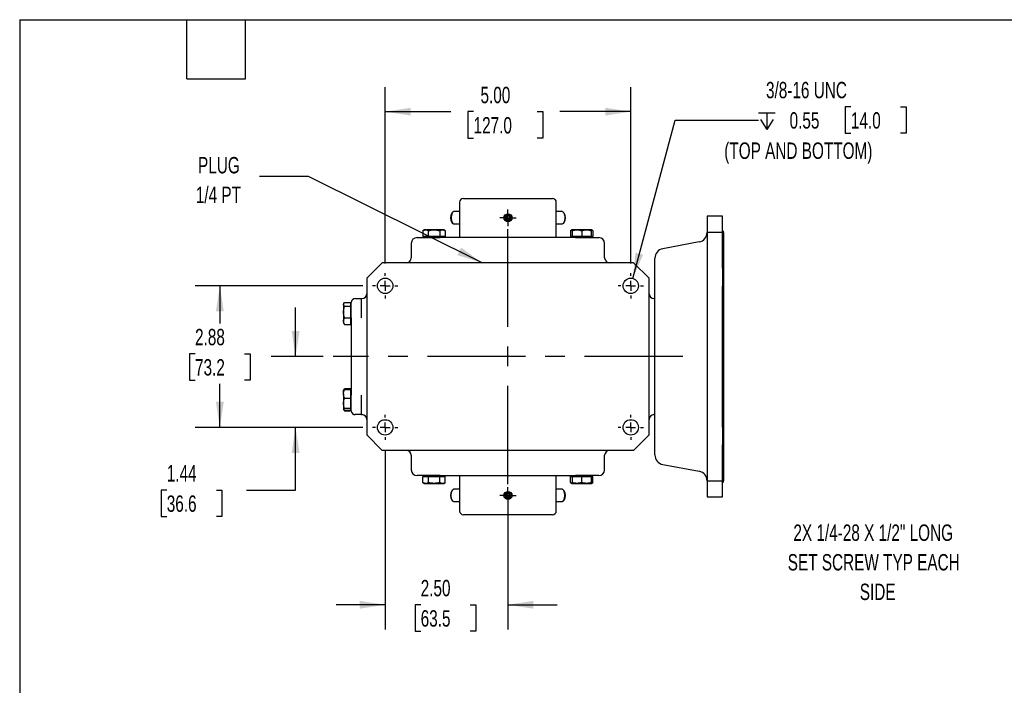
# Model space of a CAD drawing. Header units: inches. Extents: x 1 to 43, y 1 to 33.
# Tile 2 of 10: x 1 to 21, y 19.5 to 33. Entities that reach past the tile are written whole.
import ezdxf

# ---------------------------------------------------------------- set-up
doc = ezdxf.new("R2010")
doc.units = ezdxf.units.IN
doc.header["$LTSCALE"] = 4
doc.header["$MEASUREMENT"] = 0
doc.linetypes.add('CENTERX2', pattern=[0.8, 0.5, -0.1, 0.1, -0.1])
doc.layers.add('CENTER', color=40, linetype='CENTERX2')
doc.layers.add('DIMENSIONS', color=140, linetype='Continuous', lineweight=25)
doc.layers.add('TEXT', color=140, linetype='Continuous', lineweight=25)
doc.styles.add('SLDTEXTSTYLE0', font='TXT', dxfattribs={"width": 0.7})
doc.dimstyles.new('SLDDIMSTYLE0', dxfattribs={"dimtxt": 0.339844, "dimasz": 0.52, "dimexe": 0, "dimexo": 0.0625, "dimgap": 0.084961, "dimtad": 0, "dimtih": 1, "dimtoh": 1, "dimrnd": 1e-09, "dimzin": 12, "dimdsep": 46, "dimtxsty": 'SLDTEXTSTYLE0', "dimsah": 1, "dimcen": 0.09, "dimadec": 0, "dimazin": 3, "dimtfac": 1, "dimtofl": 0, "dimtmove": 0, "dimatfit": 3, "dimfxl": 0, "dimfrac": 2, "dimtolj": 1, "dimtzin": 12, "dimarcsym": 0})
doc.dimstyles.new('SLDDIMSTYLE10', dxfattribs={"dimtxt": 0.339844, "dimasz": 0.52, "dimexe": 0, "dimexo": 0.0625, "dimgap": 0.084961, "dimtad": 0, "dimtih": 1, "dimtoh": 1, "dimdec": 6, "dimrnd": 1e-09, "dimzin": 12, "dimdsep": 46, "dimtxsty": 'SLDTEXTSTYLE0', "dimsah": 1, "dimcen": 0, "dimadec": 0, "dimazin": 3, "dimtfac": 1, "dimtofl": 0, "dimtmove": 0, "dimatfit": 3, "dimfxl": 0, "dimfrac": 2, "dimtolj": 1, "dimtzin": 12, "dimarcsym": 0})
doc.dimstyles.new('SLDDIMSTYLE2', dxfattribs={"dimtxt": 0.339844, "dimasz": 0.52, "dimexe": 0, "dimexo": 0.0625, "dimgap": 0.084961, "dimtad": 0, "dimtih": 1, "dimtoh": 1, "dimrnd": 1e-09, "dimzin": 4, "dimdsep": 46, "dimtxsty": 'SLDTEXTSTYLE0', "dimsah": 1, "dimcen": 0.09, "dimadec": 0, "dimazin": 1, "dimtfac": 1, "dimtofl": 0, "dimtmove": 0, "dimatfit": 3, "dimfxl": 0, "dimfrac": 2, "dimtolj": 1, "dimtzin": 12, "dimarcsym": 0})
doc.dimstyles.new('SLDDIMSTYLE3', dxfattribs={"dimtxt": 0.339844, "dimasz": 0.52, "dimexe": 0, "dimexo": 0.0625, "dimgap": 0.084961, "dimtad": 0, "dimtih": 1, "dimtoh": 1, "dimrnd": 1e-09, "dimzin": 12, "dimdsep": 46, "dimtxsty": 'SLDTEXTSTYLE0', "dimsah": 1, "dimcen": 0.09, "dimadec": 0, "dimazin": 3, "dimtfac": 1, "dimtmove": 0, "dimatfit": 0, "dimfxl": 0, "dimfrac": 2, "dimtolj": 1, "dimtzin": 12, "dimarcsym": 0})
doc.dimstyles.new('SLDDIMSTYLE5', dxfattribs={"dimtxt": 0.18, "dimasz": 0.52, "dimexe": 0, "dimexo": 0.0625, "dimgap": 0, "dimtad": 0, "dimtih": 1, "dimtoh": 1, "dimdec": 0, "dimrnd": 1e-09, "dimzin": 0, "dimdsep": 46, "dimtxsty": 'Standard', "dimsah": 1, "dimcen": 0.09, "dimadec": 0, "dimazin": 0, "dimtfac": 0.52, "dimtdec": 0, "dimtofl": 0, "dimtmove": 0, "dimatfit": 3, "dimfxl": 0, "dimfrac": 2, "dimtolj": 1, "dimtzin": 0, "dimarcsym": 0})
doc.dimstyles.new('SLDDIMSTYLE9', dxfattribs={"dimtxt": 0.339844, "dimasz": 0.52, "dimexe": 0, "dimexo": 0.0625, "dimgap": 0.084961, "dimtad": 0, "dimtih": 1, "dimtoh": 1, "dimrnd": 1e-09, "dimzin": 4, "dimdsep": 46, "dimtxsty": 'SLDTEXTSTYLE0', "dimsah": 1, "dimcen": 0.09, "dimadec": 0, "dimazin": 1, "dimtfac": 1, "dimtmove": 0, "dimatfit": 0, "dimfxl": 0, "dimfrac": 2, "dimtolj": 1, "dimtzin": 12, "dimarcsym": 0})

# ---------------------------------------------------------------- blocks, each defined once
blk = doc.blocks.new('_D_17')
at = {"layer": 'DIMENSIONS'}
for p, q in [((8.441, 28.042), (8.441, 31.629)), ((13.441, 28.042), (13.441, 31.629)), ((8.441, 31.129), (9.781, 31.129)), ((10.241, 31.129), (10.127, 31.129)), ((10.127, 31.129), (10.127, 30.589)), ((11.534, 31.129), (11.648, 31.129)), ((11.648, 31.129), (11.648, 30.589)), ((13.441, 31.129), (11.994, 31.129)), ((10.127, 30.589), (10.241, 30.589)), ((11.648, 30.589), (11.534, 30.589))]:
    blk.add_line(p, q, dxfattribs=at)
for points in [[(8.441, 31.129), (8.961, 31.049), (8.961, 31.209)], [(13.441, 31.129), (12.921, 31.209), (12.921, 31.049)]]:
    blk.add_solid(points, dxfattribs=at)
at = {"layer": 'DIMENSIONS', "char_height": 0.3333, "attachment_point": 1, "style": 'SLDTEXTSTYLE0'}
for s, insert in [('5.00', (10.382, 31.635)), ('127.0', (10.241, 31.019))]:
    blk.add_mtext(s, dxfattribs=dict(at, insert=insert))
blk = doc.blocks.new('_D_18')
at = {"layer": 'DIMENSIONS'}
for p, q in [((7.985, 27.586), (4.575, 27.586)), ((5.075, 27.586), (5.075, 26.821)), ((4.57, 26.205), (4.456, 26.205)), ((4.456, 26.205), (4.456, 25.665)), ((5.58, 26.205), (5.694, 26.205)), ((5.694, 26.205), (5.694, 25.665)), ((4.456, 25.665), (4.57, 25.665)), ((5.694, 25.665), (5.58, 25.665)), ((5.075, 24.706), (5.075, 25.588)), ((7.985, 24.706), (4.575, 24.706))]:
    blk.add_line(p, q, dxfattribs=at)
for points in [[(5.075, 27.586), (4.995, 27.066), (5.155, 27.066)], [(5.075, 24.706), (5.155, 25.226), (4.995, 25.226)]]:
    blk.add_solid(points, dxfattribs=at)
at = {"layer": 'DIMENSIONS', "char_height": 0.3333, "attachment_point": 1, "style": 'SLDTEXTSTYLE0'}
for s, insert in [('2.88', (4.57, 26.71)), ('73.2', (4.57, 26.094))]:
    blk.add_mtext(s, dxfattribs=dict(at, insert=insert))
blk = doc.blocks.new('_D_19')
at = {"layer": 'DIMENSIONS'}
for p, q in [((8.441, 24.249), (8.441, 20.596)), ((10.941, 23.351), (10.941, 20.596)), ((8.441, 21.096), (7.441, 21.096)), ((9.164, 21.096), (9.049, 21.096)), ((9.049, 21.096), (9.049, 20.556)), ((10.173, 21.096), (10.288, 21.096)), ((10.288, 21.096), (10.288, 20.556)), ((10.941, 21.096), (11.941, 21.096)), ((9.049, 20.556), (9.164, 20.556)), ((10.288, 20.556), (10.173, 20.556))]:
    blk.add_line(p, q, dxfattribs=at)
for points in [[(8.441, 21.096), (7.921, 21.176), (7.921, 21.016)], [(10.941, 21.096), (11.461, 21.016), (11.461, 21.176)]]:
    blk.add_solid(points, dxfattribs=at)
at = {"layer": 'DIMENSIONS', "char_height": 0.3333, "attachment_point": 1, "style": 'SLDTEXTSTYLE0'}
for s, insert in [('2.50', (9.164, 21.602)), ('63.5', (9.164, 20.985))]:
    blk.add_mtext(s, dxfattribs=dict(at, insert=insert))
blk = doc.blocks.new('_D_20')
at = {"layer": 'DIMENSIONS'}
for p, q in [((6.617, 26.146), (6.617, 27.146)), ((7.182, 26.146), (6.117, 26.146)), ((7.985, 24.706), (6.117, 24.706)), ((6.617, 23.431), (6.617, 24.706)), ((3.994, 23.431), (3.88, 23.431)), ((3.88, 23.431), (3.88, 22.891)), ((5.004, 23.431), (5.118, 23.431)), ((5.118, 23.431), (5.118, 22.891)), ((5.617, 23.431), (6.617, 23.431)), ((3.88, 22.891), (3.994, 22.891)), ((5.118, 22.891), (5.004, 22.891))]:
    blk.add_line(p, q, dxfattribs=at)
for points in [[(6.617, 26.146), (6.697, 26.666), (6.537, 26.666)], [(6.617, 24.706), (6.537, 24.186), (6.697, 24.186)]]:
    blk.add_solid(points, dxfattribs=at)
at = {"layer": 'DIMENSIONS', "char_height": 0.3333, "attachment_point": 1, "style": 'SLDTEXTSTYLE0'}
for s, insert in [('1.44', (3.994, 23.937)), ('36.6', (3.994, 23.321))]:
    blk.add_mtext(s, dxfattribs=dict(at, insert=insert))
blk = doc.blocks.new('SW_SYMBOL_HOLE_DEPTH')
at = {"layer": 'DIMENSIONS', "color": 0}
for p, q in [((0, 137.8), (126, 137.8)), ((15.7, 87.4), (63, 11.8)), ((63, 137.8), (63, 11.8)), ((110.2, 87.4), (63, 11.8))]:
    blk.add_line(p, q, dxfattribs=at)
blk = doc.blocks.new('_D_21')
at = {"layer": 'DIMENSIONS'}
for p, q in [((17.924, 31.229), (17.81, 31.229)), ((17.81, 31.229), (17.81, 30.689)), ((18.934, 31.229), (19.048, 31.229)), ((19.048, 31.229), (19.048, 30.689)), ((13.482, 27.736), (14.345, 30.959)), ((14.345, 30.959), (16.043, 30.959)), ((17.81, 30.689), (17.924, 30.689)), ((19.048, 30.689), (18.934, 30.689))]:
    blk.add_line(p, q, dxfattribs=at)
blk.add_solid([(13.482, 27.736), (13.693, 28.218), (13.539, 28.259)], dxfattribs=at)
at = {"layer": 'DIMENSIONS', "xscale": 0.002688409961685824, "yscale": 0.002688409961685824, "zscale": 0.002688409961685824}
blk.add_blockref('SW_SYMBOL_HOLE_DEPTH', (16.043, 30.734), dxfattribs=at)
at = {"layer": 'DIMENSIONS', "attachment_point": 1, "style": 'SLDTEXTSTYLE0'}
for s, insert, char_height in [('3/8-16 UNC', (16.195, 31.735), 0.3333), ('0.55', (16.675, 31.118), 0.3333), ('14.0', (17.924, 31.118), 0.3333), ('(TOP AND BOTTOM)', (15.345, 30.502), 0.33333)]:
    blk.add_mtext(s, dxfattribs=dict(at, insert=insert, char_height=char_height))
blk = doc.blocks.new('SW_NOTE_0_7')
at = {"layer": 'TEXT', "color": 0, "char_height": 0.3333, "attachment_point": 2, "style": 'SLDTEXTSTYLE0'}
for s, insert in [('PLUG', (-0.825, 0.398)), ('1/4 PT', (-0.835, -0.204))]:
    blk.add_mtext(s, dxfattribs=dict(at, insert=insert))
blk = doc.blocks.new('SW_CENTERMARKSYMBOL_10')
at = {"layer": 'CENTER', "color": 0}
for p, q in [((-0.1, 0), (-0.168, 0)), ((0, 0), (-0.1, 0)), ((0, 0.1), (0, 0.168)), ((0, 0), (0, 0.1)), ((0, 0), (0, -0.1)), ((0, 0), (0.1, 0)), ((0.1, 0), (0.168, 0)), ((0, -0.1), (0, -0.168))]:
    blk.add_line(p, q, dxfattribs=at)
blk = doc.blocks.new('SW_CENTERMARKSYMBOL_11')
at = {"layer": 'CENTER', "color": 0}
for p, q in [((-0.1, 0), (-0.168, 0)), ((0, 0), (-0.1, 0)), ((0, 0.1), (0, 0.168)), ((0, 0), (0, 0.1)), ((0, 0), (0, -0.1)), ((0, 0), (0.1, 0)), ((0.1, 0), (0.168, 0)), ((0, -0.1), (0, -0.168))]:
    blk.add_line(p, q, dxfattribs=at)
blk = doc.blocks.new('SW_CENTERMARKSYMBOL_12')
at = {"layer": 'CENTER', "color": 0}
for p, q in [((0, 0.2), (0, 0.25625)), ((-0.2, 0), (-0.25625, 0)), ((0, 0), (-0.1, 0)), ((0, 0), (0, 0.1)), ((0, 0), (0, -0.1)), ((0, 0), (0.1, 0)), ((0.2, 0), (0.25625, 0)), ((0, -0.2), (0, -0.25625))]:
    blk.add_line(p, q, dxfattribs=at)
blk = doc.blocks.new('SW_CENTERMARKSYMBOL_13')
at = {"layer": 'CENTER', "color": 0}
for p, q in [((0, 0.2), (0, 0.25625)), ((-0.2, 0), (-0.25625, 0)), ((0, 0), (-0.1, 0)), ((0, 0), (0, 0.1)), ((0, 0), (0, -0.1)), ((0, 0), (0.1, 0)), ((0.2, 0), (0.25625, 0)), ((0, -0.2), (0, -0.25625))]:
    blk.add_line(p, q, dxfattribs=at)
blk = doc.blocks.new('SW_CENTERMARKSYMBOL_14')
at = {"layer": 'CENTER', "color": 0}
for p, q in [((0, 0.2), (0, 0.25625)), ((-0.2, 0), (-0.25625, 0)), ((0, 0), (-0.1, 0)), ((0, 0), (0, 0.1)), ((0, 0), (0, -0.1)), ((0, 0), (0.1, 0)), ((0.2, 0), (0.25625, 0)), ((0, -0.2), (0, -0.25625))]:
    blk.add_line(p, q, dxfattribs=at)
blk = doc.blocks.new('SW_CENTERMARKSYMBOL_15')
at = {"layer": 'CENTER', "color": 0}
for p, q in [((0, 0.2), (0, 0.25625)), ((-0.2, 0), (-0.25625, 0)), ((0, 0), (-0.1, 0)), ((0, 0), (0, 0.1)), ((0, 0), (0, -0.1)), ((0, 0), (0.1, 0)), ((0.2, 0), (0.25625, 0)), ((0, -0.2), (0, -0.25625))]:
    blk.add_line(p, q, dxfattribs=at)
blk = doc.blocks.new('SW_NOTE_0_10')
at = {"layer": 'TEXT', "color": 0, "attachment_point": 2, "style": 'SLDTEXTSTYLE0'}
for s, insert, char_height in [('2X 1/4-28 X 1/2" LONG', (-2.692, 0.695), 0.33333), ('SET SCREW TYP EACH', (-2.681, 0.093), 0.33333), ('SIDE', (-2.601, -0.509), 0.3333)]:
    blk.add_mtext(s, dxfattribs=dict(at, insert=insert, char_height=char_height))

msp = doc.modelspace()

# ---------------------------------------------------------------- linework, layer by layer
for p, q in [((9.9569451, 29.2853355), (9.9569451, 28.5668316)), ((11.925449, 28.5668316), (11.925449, 29.2853355)), ((9.8138824, 29.0841474), (9.798575, 29.0659438)), ((9.9569451, 29.0953749), (9.8336964, 29.0953749)), ((12.0486976, 29.0953749), (11.925449, 29.0953749)), ((12.083819, 29.0659438), (12.0685117, 29.0841474)), ((9.798575, 28.874806), (9.8138824, 28.8566024)), ((10.9021345, 28.9929276), (10.941197, 29.0154804)), ((10.9021345, 28.9478221), (10.9021345, 28.9929276)), ((10.941197, 28.9252694), (10.9021345, 28.9478221)), ((10.941197, 29.0154804), (10.9802595, 28.9929276)), ((10.9802595, 28.9478221), (10.941197, 28.9252694)), ((10.9802595, 28.9929276), (10.9802595, 28.9478221)), ((12.0685117, 28.8566024), (12.083819, 28.874806)), ((15.3112758, 28.9999025), (14.9963151, 28.9999025)), ((14.9963151, 28.9999025), (14.9963151, 28.6726185)), ((15.3112758, 28.6726185), (15.3112758, 28.9999025)), ((9.2410488, 28.7243119), (9.2105959, 28.7067299)), ((9.2105959, 28.7067299), (9.2105959, 28.5865166)), ((9.2674217, 28.7243119), (9.2410488, 28.7243119)), ((9.4378991, 28.7243119), (9.2674217, 28.7243119)), ((9.3242475, 28.5865166), (9.3242475, 28.7067299)), ((9.6083766, 28.7243119), (9.4378991, 28.7243119)), ((9.5515508, 28.7067299), (9.5515508, 28.5865166)), ((9.6347495, 28.7243119), (9.6083766, 28.7243119)), ((9.6652024, 28.7067299), (9.6347495, 28.7243119)), ((9.6652024, 28.7067299), (9.6652024, 28.5865166)), ((9.8336964, 28.8453749), (9.9569451, 28.8453749)), ((11.925449, 28.8453749), (12.0486976, 28.8453749)), ((12.2476445, 28.7243119), (12.2171917, 28.7067299)), ((12.2171917, 28.7067299), (12.2171917, 28.5865166)), ((12.3460697, 28.7243119), (12.2476445, 28.7243119)), ((12.2476445, 28.7067299), (12.2476445, 28.5865166)), ((12.5429201, 28.7243119), (12.3460697, 28.7243119)), ((12.4444949, 28.7067299), (12.4444949, 28.5865166)), ((12.6413453, 28.7243119), (12.5429201, 28.7243119)), ((12.6717982, 28.7067299), (12.6413453, 28.7243119)), ((12.6413453, 28.5865166), (12.6413453, 28.7067299)), ((12.6717982, 28.7067299), (12.6717982, 28.5865166)), ((15.3112758, 28.6726185), (14.9963151, 28.6726185)), ((14.9963151, 28.6726185), (14.9963151, 28.625044)), ((15.3112758, 28.625044), (15.3112758, 28.6726185)), ((9.2674217, 28.5865166), (9.2105959, 28.5865166)), ((9.2410488, 28.5865166), (9.2410488, 28.5668316)), ((9.3242475, 28.5865166), (9.2674217, 28.5865166)), ((9.4378991, 28.5865166), (9.3242475, 28.5865166)), ((9.5515508, 28.5865166), (9.4378991, 28.5865166)), ((9.6083766, 28.5865166), (9.5515508, 28.5865166)), ((12.3191498, 28.5668316), (9.5632443, 28.5668316)), ((9.6652024, 28.5865166), (9.6083766, 28.5865166)), ((9.6347495, 28.5668316), (9.6347495, 28.5865166)), ((12.2476445, 28.5865166), (12.2171917, 28.5865166)), ((12.2476445, 28.5865166), (12.2476445, 28.5668316)), ((12.3460697, 28.5865166), (12.2476445, 28.5865166)), ((12.4444949, 28.5865166), (12.3460697, 28.5865166)), ((12.5429201, 28.5865166), (12.4444949, 28.5865166)), ((12.6413453, 28.5865166), (12.5429201, 28.5865166)), ((12.6413453, 28.5668316), (12.6413453, 28.5865166)), ((12.6717982, 28.5865166), (12.6413453, 28.5865166)), ((14.8353091, 28.4779605), (14.0943291, 28.340742)), ((14.9963151, 28.625044), (14.9963151, 28.2770167)), ((15.3112758, 28.2770167), (15.3112758, 28.625044)), ((15.3348978, 23.6258867), (15.3348978, 28.6652568)), ((8.9726931, 28.4487214), (8.9726931, 28.1534458)), ((12.909701, 28.1534458), (12.909701, 28.4487214)), ((14.9963151, 28.2770167), (14.9963151, 28.0655011)), ((15.3112758, 28.0655011), (15.3112758, 28.2770167)), ((8.3821419, 28.0550206), (8.0671813, 27.7400599)), ((13.5002521, 28.0550206), (8.3821419, 28.0550206)), ((13.8152128, 27.7400599), (13.5002521, 28.0550206)), ((14.9963151, 28.0655011), (14.9963151, 27.9434914)), ((14.9963151, 27.9434914), (14.9963151, 27.5793445)), ((15.3112758, 27.9434914), (15.3112758, 28.0655011)), ((15.3112758, 27.9434914), (15.3112758, 27.5793445)), ((8.0671813, 27.7400599), (8.0671813, 24.5510836)), ((13.8152128, 24.5510836), (13.8152128, 27.7400599)), ((14.9963151, 27.5793445), (14.9963151, 24.711799)), ((15.3112758, 24.711799), (15.3112758, 27.5793445)), ((7.8309608, 27.3266741), (7.949071, 27.3266741)), ((7.949071, 27.3266741), (7.949071, 27.0117135)), ((7.949071, 27.3266741), (7.9687561, 27.3266741)), ((13.933323, 27.3266741), (13.913638, 27.3266741)), ((7.6039228, 27.2352504), (7.5947403, 27.2193459)), ((7.5947403, 27.2193459), (7.5947403, 27.2049574)), ((7.5947403, 27.2049574), (7.5947403, 27.0497475)), ((7.6123223, 27.24761), (7.7325356, 27.24761)), ((7.7325356, 27.1623047), (7.6123223, 27.1623047)), ((7.7325356, 27.24761), (7.7325356, 27.2049574)), ((7.7522207, 27.2193459), (7.7325356, 27.2193459)), ((7.7325356, 27.2049574), (7.7325356, 27.1623047)), ((7.7325356, 27.1623047), (7.7325356, 27.0497475)), ((7.7522207, 27.083412), (7.7522207, 27.2096833)), ((7.5947403, 27.0497475), (7.5947403, 26.8672856)), ((7.5947403, 26.8672856), (7.5947403, 26.8256451)), ((7.6123223, 26.9371902), (7.7325356, 26.9371902)), ((7.7325356, 27.0497475), (7.7325356, 26.9371902)), ((7.7325356, 26.9371902), (7.7325356, 26.8672856)), ((7.7325356, 26.8672856), (7.7325356, 26.797381)), ((7.7522207, 26.9329733), (7.7522207, 25.3581702)), ((7.949071, 27.0117135), (7.949071, 26.9329733)), ((7.5947403, 26.8256451), (7.6039228, 26.8097406)), ((7.6045889, 26.8101252), (7.6123223, 26.797381)), ((7.6123223, 26.797381), (7.7325356, 26.797381)), ((7.7325356, 26.8256451), (7.7522207, 26.8256451)), ((7.6039228, 25.4814029), (7.5947403, 25.4654984)), ((7.5947403, 25.3897263), (7.5947403, 25.4654921)), ((7.6123223, 25.4937625), (7.7325356, 25.4937625)), ((7.6123223, 25.4793368), (7.7325356, 25.4793368)), ((7.7325356, 25.4937625), (7.7325356, 25.4793368)), ((7.7325356, 25.4793368), (7.7325356, 25.3897263)), ((7.7522207, 25.4654984), (7.7325356, 25.4654984)), ((7.5947403, 25.3897263), (7.5947403, 25.1947714)), ((7.6123223, 25.3001158), (7.7325356, 25.3001158)), ((7.7325356, 25.3897263), (7.7325356, 25.3001158)), ((7.7325356, 25.3001158), (7.7325356, 25.1947714)), ((7.949071, 25.3581702), (7.949071, 25.27943)), ((7.949071, 25.27943), (7.949071, 24.9644694)), ((7.5947403, 25.1947714), (7.5947403, 25.0736931)), ((7.6123223, 25.0435335), (7.6053886, 25.0621491)), ((7.7325356, 25.089427), (7.6123223, 25.089427)), ((7.7325356, 25.1947714), (7.7325356, 25.089427)), ((7.7325356, 25.089427), (7.7325356, 25.0736931)), ((7.7325356, 25.0736931), (7.7325356, 25.0579592)), ((7.7325356, 25.0717976), (7.7522207, 25.0717976)), ((7.7522207, 25.0814602), (7.7522207, 25.2077315)), ((7.6045889, 25.0562776), (7.6123223, 25.0435335)), ((7.6123223, 25.0579592), (7.7325356, 25.0579592)), ((7.6123223, 25.0435335), (7.7325356, 25.0435335)), ((7.7325356, 25.0579592), (7.7325356, 25.0435335)), ((7.949071, 24.9644694), (7.8309608, 24.9644694)), ((7.949071, 24.9644694), (7.9687561, 24.9644694)), ((13.913638, 24.9644694), (13.933323, 24.9644694)), ((14.9963151, 24.711799), (14.9963151, 24.3476521)), ((15.3112758, 24.711799), (15.3112758, 24.3476521)), ((8.3821419, 24.2361229), (8.0671813, 24.5510836)), ((13.8152128, 24.5510836), (13.5002521, 24.2361229)), ((14.9963151, 24.3476521), (14.9963151, 24.2256423)), ((15.3112758, 24.2256423), (15.3112758, 24.3476521)), ((13.5002521, 24.2361229), (8.3821419, 24.2361229)), ((8.9726931, 24.1376977), (8.9726931, 23.8424221)), ((12.909701, 23.8424221), (12.909701, 24.1376977)), ((14.9963151, 24.2256423), (14.9963151, 24.0141268)), ((15.3112758, 24.0141268), (15.3112758, 24.2256423)), ((14.0943291, 23.9504015), (14.8353091, 23.813183)), ((14.9963151, 24.0141268), (14.9963151, 23.6660995)), ((15.3112758, 23.6660995), (15.3112758, 24.0141268)), ((9.2105959, 23.7046269), (9.2674217, 23.7046269)), ((9.2105959, 23.5844136), (9.2105959, 23.7046269)), ((9.2410488, 23.7243119), (9.2410488, 23.7046269)), ((9.2674217, 23.7046269), (9.3242475, 23.7046269)), ((9.3242475, 23.5844136), (9.3242475, 23.7046269)), ((9.3242475, 23.7046269), (9.4378991, 23.7046269)), ((9.4378991, 23.7046269), (9.5515508, 23.7046269)), ((9.5515508, 23.5844136), (9.5515508, 23.7046269)), ((9.5515508, 23.7046269), (9.6083766, 23.7046269)), ((9.5632443, 23.7243119), (12.3191498, 23.7243119)), ((9.6083766, 23.7046269), (9.6652024, 23.7046269)), ((9.6347495, 23.7046269), (9.6347495, 23.7243119)), ((9.6652024, 23.5844136), (9.6652024, 23.7046269)), ((9.9569451, 23.7243119), (9.9569451, 23.005808)), ((11.925449, 23.005808), (11.925449, 23.7243119)), ((12.2171917, 23.7046269), (12.2476445, 23.7046269)), ((12.2171917, 23.5844136), (12.2171917, 23.7046269)), ((12.2476445, 23.7243119), (12.2476445, 23.7046269)), ((12.2476445, 23.7046269), (12.3460697, 23.7046269)), ((12.2476445, 23.7046269), (12.2476445, 23.5844136)), ((12.3460697, 23.7046269), (12.4444949, 23.7046269)), ((12.4444949, 23.7046269), (12.5429201, 23.7046269)), ((12.4444949, 23.5844136), (12.4444949, 23.7046269)), ((12.5429201, 23.7046269), (12.6413453, 23.7046269)), ((12.6413453, 23.7046269), (12.6413453, 23.7243119)), ((12.6413453, 23.5844136), (12.6413453, 23.7046269)), ((12.6413453, 23.7046269), (12.6717982, 23.7046269)), ((12.6717982, 23.5844136), (12.6717982, 23.7046269)), ((14.9963151, 23.6660995), (14.9963151, 23.618525)), ((15.3112758, 23.618525), (15.3112758, 23.6660995)), ((9.2105959, 23.5844136), (9.2410488, 23.5668316)), ((9.2410488, 23.5668316), (9.2674217, 23.5668316)), ((9.2674217, 23.5668316), (9.4378991, 23.5668316)), ((9.4378991, 23.5668316), (9.6083766, 23.5668316)), ((9.6083766, 23.5668316), (9.6347495, 23.5668316)), ((9.6347495, 23.5668316), (9.6652024, 23.5844136)), ((12.2171917, 23.5844136), (12.2476445, 23.5668316)), ((12.2476445, 23.5668316), (12.3460697, 23.5668316)), ((12.3460697, 23.5668316), (12.5429201, 23.5668316)), ((12.5429201, 23.5668316), (12.6413453, 23.5668316)), ((12.6413453, 23.5668316), (12.6717982, 23.5844136)), ((14.9963151, 23.618525), (15.3112758, 23.618525)), ((14.9963151, 23.618525), (14.9963151, 23.291241)), ((15.3112758, 23.291241), (15.3112758, 23.618525)), ((9.8138824, 23.4345411), (9.798575, 23.4163375)), ((9.9569451, 23.4457686), (9.8336964, 23.4457686)), ((10.941197, 23.3658741), (10.9021345, 23.3433213)), ((10.9021345, 23.3433213), (10.9021345, 23.2982159)), ((10.9021345, 23.2982159), (10.941197, 23.2756631)), ((10.9802595, 23.3433213), (10.941197, 23.3658741)), ((10.941197, 23.2756631), (10.9802595, 23.2982159)), ((10.9802595, 23.2982159), (10.9802595, 23.3433213)), ((12.0486976, 23.4457686), (11.925449, 23.4457686)), ((12.083819, 23.4163375), (12.0685117, 23.4345411)), ((14.9963151, 23.291241), (15.3112758, 23.291241)), ((9.798575, 23.2251997), (9.8138824, 23.2069961)), ((9.8336964, 23.1957686), (9.9569451, 23.1957686)), ((11.925449, 23.1957686), (12.0486976, 23.1957686)), ((12.0685117, 23.2069961), (12.083819, 23.2251997))]:
    msp.add_line(p, q)
at = {"flags": 128}
for points in [[(9.8336964, 29.0953749), (9.8274527, 29.0943055), (9.8153906, 29.0858598), (9.8045761, 29.0695441), (9.795746, 29.0464701), (9.7895023, 29.0182103), (9.7862702, 28.9866907), (9.7862702, 28.9540591), (9.7895023, 28.9225395), (9.795746, 28.8942797), (9.8045761, 28.8712057), (9.8153906, 28.85489)], [(12.0486976, 29.0953749), (12.0549414, 29.0943055), (12.0670034, 29.0858598), (12.077818, 29.0695441), (12.086648, 29.0464701), (12.0928918, 29.0182103), (12.0961238, 28.9866907), (12.0961238, 28.9540591), (12.0928918, 28.9225395), (12.086648, 28.8942797), (12.077818, 28.8712057), (12.0670034, 28.85489)], [(9.8153906, 28.85489), (9.8274527, 28.8464443), (9.8336964, 28.8453749)], [(12.0670034, 28.85489), (12.0549414, 28.8464443), (12.0486976, 28.8453749)], [(9.8336964, 23.1957686), (9.8274527, 23.196838), (9.8153906, 23.2052837), (9.8045761, 23.2215994), (9.795746, 23.2446734), (9.7895023, 23.2729332), (9.7862702, 23.3044528), (9.7862702, 23.3370844), (9.7895023, 23.368604), (9.795746, 23.3968638), (9.8045761, 23.4199378), (9.8153906, 23.4362535)], [(9.8153906, 23.4362535), (9.8274527, 23.4446992), (9.8336964, 23.4457686)], [(12.0670034, 23.4362535), (12.0549414, 23.4446992), (12.0486976, 23.4457686)], [(12.0486976, 23.1957686), (12.0549414, 23.196838), (12.0670034, 23.2052837), (12.077818, 23.2215994), (12.086648, 23.2446734), (12.0928918, 23.2729332), (12.0961238, 23.3044528), (12.0961238, 23.3370844), (12.0928918, 23.368604), (12.086648, 23.3968638), (12.077818, 23.4199378), (12.0670034, 23.4362535)]]:
    msp.add_lwpolyline(points, dxfattribs=at)
for centre, radius in [((10.941197, 28.9703749), 0.082), ((10.941197, 28.9703749), 0.062), ((8.441197, 27.5855324), 0.15625), ((13.441197, 27.5855324), 0.15625), ((8.441197, 24.7056111), 0.15625), ((13.441197, 24.7056111), 0.15625), ((10.941197, 23.3207686), 0.082), ((10.941197, 23.3207686), 0.062)]:
    msp.add_circle(centre, radius)
for centre, radius, start, end in [((10.0356852, 29.2853355), 0.0787402, 90, 180), ((11.8467088, 29.2853355), 0.0787402, 0, 90), ((9.9602027, 28.9703749), 0.1877683, 149.40459312, 210.59540688), ((11.9221913, 28.9703749), 0.1877683, 329.40459312, 30.59540688), ((14.7994647, 28.67152), 0.1968504, 280.49147701, 0), ((15.2758427, 28.6652568), 0.0590551, 0, 53.13010235), ((9.0908033, 28.4487214), 0.1181102, 90, 180), ((12.7915907, 28.4487214), 0.1181102, 0, 90), ((14.1301734, 28.1471826), 0.1968504, 100.49147701, 180), ((8.8742679, 28.1534458), 0.0984252, 270, 0), ((13.0081262, 28.1534458), 0.0984252, 180, 270), ((7.8309608, 27.2479339), 0.0787402, 90, 180), ((7.9687561, 27.4250993), 0.0984252, 270, 0), ((13.913638, 27.4250993), 0.0984252, 180, 270), ((7.8309608, 25.0432095), 0.0787402, 180, 270), ((7.9687561, 24.8660442), 0.0984252, 0, 90), ((13.913638, 24.8660442), 0.0984252, 90, 180), ((8.8742679, 24.1376977), 0.0984252, 0, 90), ((13.0081262, 24.1376977), 0.0984252, 90, 180), ((14.1301734, 24.1439609), 0.1968504, 180, 259.50852299), ((9.0908033, 23.8424221), 0.1181102, 180, 270), ((12.7915907, 23.8424221), 0.1181102, 270, 0), ((14.7994647, 23.6196235), 0.1968504, 0, 79.50852299), ((15.2758427, 23.6258867), 0.0590551, 306.86989765, 0), ((9.9602027, 23.3207686), 0.1877683, 149.40459312, 210.59540688), ((11.9221913, 23.3207686), 0.1877683, 329.40459312, 30.59540688), ((10.0356852, 23.005808), 0.0787402, 180, 270), ((11.8467088, 23.005808), 0.0787402, 270, 0)]:
    msp.add_arc(centre, radius, start, end)
for points, knots in [([(10.0356852, 29.3640757), (10.0356852, 29.3640757), (10.1310919, 29.3640757), (10.4707151, 29.3640757), (10.7010472, 29.3640757), (11.1813469, 29.3640757), (11.411679, 29.3640757), (11.7513022, 29.3640757), (11.8467088, 29.3640757), (11.8467088, 29.3640757)], [0, 0, 0, 0, 0.25, 0.25, 0.5, 0.5, 0.75, 0.75, 1, 1, 1, 1]), ([(12.2171917, 28.7067299), (12.2263768, 28.7122059), (12.2364049, 28.7181845), (12.246773, 28.7197864), (12.2476445, 28.7199211)], [0, 0, 0, 0, 0.915937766, 1, 1, 1, 1]), ([(12.6413453, 28.7200044), (12.6420258, 28.7198996), (12.6523944, 28.7183032), (12.6624254, 28.7123203), (12.6717982, 28.7067299)], [0, 0, 0, 0, 0.0656279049, 1, 1, 1, 1]), ([(9.0908033, 28.5668316), (9.0908033, 28.5668316), (9.1405807, 28.5668316), (9.3177754, 28.5668316), (9.4379487, 28.5668316), (9.5632443, 28.5668316)], [0, 0, 0, 0, 0.5, 0.5, 1, 1, 1, 1]), ([(12.3191498, 28.5668316), (12.4444454, 28.5668316), (12.5646186, 28.5668316), (12.7418133, 28.5668316), (12.7915907, 28.5668316), (12.7915907, 28.5668316)], [0, 0, 0, 0, 0.5, 0.5, 1, 1, 1, 1]), ([(13.933323, 24.1439609), (13.933323, 24.1439609), (13.933323, 24.3548549), (13.933323, 25.1055834), (13.933323, 25.6147266), (13.933323, 26.6764169), (13.933323, 27.1855601), (13.933323, 27.9362885), (13.933323, 28.1471826), (13.933323, 28.1471826)], [0, 0, 0, 0, 0.25, 0.25, 0.5, 0.5, 0.75, 0.75, 1, 1, 1, 1]), ([(7.7522207, 27.2096833), (7.7522207, 27.2114388), (7.7522207, 27.2149445), (7.7522207, 27.2197484), (7.7522207, 27.2242052), (7.7522207, 27.2282833), (7.7522207, 27.231991), (7.7522207, 27.2353265), (7.7522207, 27.2390223), (7.7522207, 27.2426707), (7.7522207, 27.2456945), (7.7522207, 27.2475859), (7.7522207, 27.2478178), (7.7522207, 27.2479339)], [0, 0, 0, 0, 0.0716424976, 0.1430638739, 0.2143544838, 0.2856051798, 0.3569069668, 0.4283506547, 0.5000265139, 0.6252379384, 0.7499791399, 0.8747374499, 1, 1, 1, 1]), ([(7.7522207, 26.9329733), (7.7522207, 26.9367187), (7.7522207, 26.9441978), (7.7522207, 26.9553899), (7.7522207, 26.9665333), (7.7522207, 26.9776279), (7.7522207, 26.9886736), (7.7522207, 26.9996707), (7.7522207, 27.0133263), (7.7522207, 27.0294997), (7.7522207, 27.0479556), (7.7522207, 27.0660074), (7.7522207, 27.0776027), (7.7522207, 27.083412)], [0, 0, 0, 0, 0.0716424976, 0.1430638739, 0.2143544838, 0.2856051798, 0.3569069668, 0.4283506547, 0.5000265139, 0.6252379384, 0.7499791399, 0.8747374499, 1, 1, 1, 1]), ([(7.5990007, 25.470688), (7.5991193, 25.4712712), (7.6007178, 25.4791268), (7.6067437, 25.4867268), (7.6123223, 25.4937625)], [0, 0, 0, 0, 0.074238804, 1, 1, 1, 1]), ([(7.7522207, 25.2077315), (7.7522207, 25.2110401), (7.7522207, 25.2176472), (7.7522207, 25.2277746), (7.7522207, 25.2380354), (7.7522207, 25.2484465), (7.7522207, 25.2590034), (7.7522207, 25.2697073), (7.7522207, 25.2832412), (7.7522207, 25.2996667), (7.7522207, 25.31903), (7.7522207, 25.3385488), (7.7522207, 25.3516209), (7.7522207, 25.3581702)], [0, 0, 0, 0, 0.0716424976, 0.1430638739, 0.2143544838, 0.2856051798, 0.3569069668, 0.4283506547, 0.5000265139, 0.6252379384, 0.7499791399, 0.8747374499, 1, 1, 1, 1]), ([(7.7522207, 25.0432095), (7.7522207, 25.0432475), (7.7522207, 25.0433234), (7.7522207, 25.0439402), (7.7522207, 25.0449257), (7.7522207, 25.0463157), (7.7522207, 25.0481006), (7.7522207, 25.0502829), (7.7522207, 25.0535003), (7.7522207, 25.0581405), (7.7522207, 25.0647327), (7.7522207, 25.072394), (7.7522207, 25.0784341), (7.7522207, 25.0814602)], [0, 0, 0, 0, 0.0716424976, 0.1430638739, 0.2143544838, 0.2856051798, 0.3569069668, 0.4283506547, 0.5000265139, 0.6252379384, 0.7499791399, 0.8747374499, 1, 1, 1, 1]), ([(9.5632443, 23.7243119), (9.4379487, 23.7243119), (9.3177754, 23.7243119), (9.1405807, 23.7243119), (9.0908033, 23.7243119), (9.0908033, 23.7243119)], [0, 0, 0, 0, 0.5, 0.5, 1, 1, 1, 1]), ([(12.7915907, 23.7243119), (12.7915907, 23.7243119), (12.7418133, 23.7243119), (12.5646186, 23.7243119), (12.4444454, 23.7243119), (12.3191498, 23.7243119)], [0, 0, 0, 0, 0.5, 0.5, 1, 1, 1, 1]), ([(12.2476445, 23.5711391), (12.246964, 23.5712439), (12.2365954, 23.5728403), (12.2265644, 23.5788232), (12.2171917, 23.5844136)], [0, 0, 0, 0, 0.0656279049, 1, 1, 1, 1]), ([(12.6717982, 23.5844136), (12.662613, 23.5789376), (12.6525849, 23.572959), (12.6422169, 23.5713571), (12.6413453, 23.5712224)], [0, 0, 0, 0, 0.9159377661, 1, 1, 1, 1]), ([(11.8467088, 22.9270678), (11.8467088, 22.9270678), (11.7513022, 22.9270678), (11.411679, 22.9270678), (11.1813469, 22.9270678), (10.7010472, 22.9270678), (10.4707151, 22.9270678), (10.1310919, 22.9270678), (10.0356852, 22.9270678), (10.0356852, 22.9270678)], [0, 0, 0, 0, 0.25, 0.25, 0.5, 0.5, 0.75, 0.75, 1, 1, 1, 1])]:
    msp.add_open_spline(points, degree=3, knots=knots)
for points in [[(9.2105959, 28.7067299), (9.229162, 28.7174491), (9.2480264, 28.7243119), (9.2674217, 28.7243119)], [(9.2674217, 28.7243119), (9.286817, 28.7243119), (9.3056814, 28.7174491), (9.3242475, 28.7067299)], [(9.3242475, 28.7067299), (9.3613798, 28.7174491), (9.3991086, 28.7243119), (9.4378991, 28.7243119)], [(9.4378991, 28.7243119), (9.4766897, 28.7243119), (9.5144185, 28.7174491), (9.5515508, 28.7067299)], [(9.5515508, 28.7067299), (9.5701169, 28.7174491), (9.5889813, 28.7243119), (9.6083766, 28.7243119)], [(9.6083766, 28.7243119), (9.6277719, 28.7243119), (9.6466363, 28.7174491), (9.6652024, 28.7067299)], [(12.2476445, 28.7067299), (12.279802, 28.7174491), (12.3124761, 28.7243119), (12.3460697, 28.7243119)], [(12.2476445, 28.7243119), (12.2476445, 28.7243119), (12.2476445, 28.7174491), (12.2476445, 28.7067299)], [(12.3460697, 28.7243119), (12.3796633, 28.7243119), (12.4123374, 28.7174491), (12.4444949, 28.7067299)], [(12.4444949, 28.7067299), (12.4766524, 28.7174491), (12.5093265, 28.7243119), (12.5429201, 28.7243119)], [(12.5429201, 28.7243119), (12.5765137, 28.7243119), (12.6091878, 28.7174491), (12.6413453, 28.7067299)], [(12.6413453, 28.7067299), (12.6413453, 28.7174491), (12.6413453, 28.7243119), (12.6413453, 28.7243119)], [(7.5947403, 27.2049574), (7.5947403, 27.2195152), (7.6016031, 27.2336745), (7.6123223, 27.24761)], [(7.6123223, 27.1623047), (7.6016031, 27.1762402), (7.5947403, 27.1903996), (7.5947403, 27.2049574)], [(7.5947403, 27.0497475), (7.5947403, 27.0881645), (7.6016031, 27.12553), (7.6123223, 27.1623047)], [(7.6123223, 26.9371902), (7.6016031, 26.9739649), (7.5947403, 27.0113305), (7.5947403, 27.0497475)], [(7.5947403, 26.8672856), (7.5947403, 26.8911448), (7.6016031, 26.914351), (7.6123223, 26.9371902)], [(7.6123223, 26.797381), (7.6016031, 26.8202202), (7.5947403, 26.8434264), (7.5947403, 26.8672856)], [(7.5947403, 25.3897263), (7.5947403, 25.4203113), (7.6016031, 25.4500593), (7.6123223, 25.4793368)], [(7.6123223, 25.4793368), (7.6016031, 25.4741962), (7.5947403, 25.468973), (7.5947403, 25.4636029)], [(7.6123223, 25.3001158), (7.6016031, 25.3293934), (7.5947403, 25.3591413), (7.5947403, 25.3897263)], [(7.5947403, 25.1947714), (7.5947403, 25.2307266), (7.6016031, 25.2656977), (7.6123223, 25.3001158)], [(7.6123223, 25.089427), (7.6016031, 25.1238451), (7.5947403, 25.1588162), (7.5947403, 25.1947714)], [(7.5947403, 25.0736931), (7.5947403, 25.0790633), (7.6016031, 25.0842864), (7.6123223, 25.089427)], [(7.6123223, 25.0579592), (7.6016031, 25.0630998), (7.5947403, 25.0683229), (7.5947403, 25.0736931)], [(9.2674217, 23.5668316), (9.2480264, 23.5668316), (9.229162, 23.5736944), (9.2105959, 23.5844136)], [(9.3242475, 23.5844136), (9.3056814, 23.5736944), (9.286817, 23.5668316), (9.2674217, 23.5668316)], [(9.4378991, 23.5668316), (9.3991086, 23.5668316), (9.3613798, 23.5736944), (9.3242475, 23.5844136)], [(9.5515508, 23.5844136), (9.5144185, 23.5736944), (9.4766897, 23.5668316), (9.4378991, 23.5668316)], [(9.6083766, 23.5668316), (9.5889813, 23.5668316), (9.5701169, 23.5736944), (9.5515508, 23.5844136)], [(9.6652024, 23.5844136), (9.6466363, 23.5736944), (9.6277719, 23.5668316), (9.6083766, 23.5668316)], [(12.3460697, 23.5668316), (12.3124761, 23.5668316), (12.279802, 23.5736944), (12.2476445, 23.5844136)], [(12.2476445, 23.5844136), (12.2476445, 23.5736944), (12.2476445, 23.5668316), (12.2476445, 23.5668316)], [(12.4444949, 23.5844136), (12.4123374, 23.5736944), (12.3796633, 23.5668316), (12.3460697, 23.5668316)], [(12.5429201, 23.5668316), (12.5093265, 23.5668316), (12.4766524, 23.5736944), (12.4444949, 23.5844136)], [(12.6413453, 23.5844136), (12.6091878, 23.5736944), (12.5765137, 23.5668316), (12.5429201, 23.5668316)], [(12.6413453, 23.5668316), (12.6413453, 23.5668316), (12.6413453, 23.5736944), (12.6413453, 23.5844136)]]:
    msp.add_open_spline(points, degree=3)
at = {"layer": 'CENTER'}
for p, q in [((10.941197, 23.5510836), (10.941197, 28.7400599)), ((14.5002521, 26.1455717), (7.3821419, 26.1455717))]:
    msp.add_line(p, q, dxfattribs=at)
at = {"layer": 'TEXT'}
for p, q in [((1, 33), (43, 33)), ((1, 33), (1, 1)), ((4.4, 31.8), (4.4, 33)), ((5.6, 31.8), (5.6, 33)), ((4.4, 31.8), (5.6, 31.8))]:
    msp.add_line(p, q, dxfattribs=at)

# ---------------------------------------------------------------- block references
at = {"layer": 'CENTER'}
for name, p in [('SW_CENTERMARKSYMBOL_10', (10.941197, 28.9703749)), ('SW_CENTERMARKSYMBOL_12', (8.441197, 27.5855324)), ('SW_CENTERMARKSYMBOL_14', (13.441197, 27.5855324)), ('SW_CENTERMARKSYMBOL_13', (8.441197, 24.7056111)), ('SW_CENTERMARKSYMBOL_15', (13.441197, 24.7056111)), ('SW_CENTERMARKSYMBOL_11', (10.941197, 23.3207686))]:
    msp.add_blockref(name, p, dxfattribs=at)
at = {"layer": 'TEXT'}
for name, p in [('SW_NOTE_0_7', (5.8807894, 29.8084179)), ('SW_NOTE_0_10', (21.0694888, 22.0348055))]:
    msp.add_blockref(name, p, dxfattribs=at)

# ---------------------------------------------------------------- dimensions: what is measured, and where the dimension line sits
at = {"layer": 'DIMENSIONS'}
dim = msp.add_diameter_dim_2p(p1=(13.4007566, 27.4346065), p2=(13.4816375, 27.7364583), text='3/8-16 UNC \\P{\\fGDT;x} .55[14.0]\\P(TOP AND BOTTOM)', dimstyle='SLDDIMSTYLE10', override={"dimpost": '<>'}, dxfattribs=at)
dim.commit()
dim.dimension.update_dxf_attribs({"geometry": '_D_21', "text_midpoint": (17.6024836, 30.9588547), "dimtype": 163})
for base, p1, p2, dimstyle, picture, middle in [((13.441197, 31.1290943), (8.441197, 27.8417824), (13.441197, 27.8417824), 'SLDDIMSTYLE2', '_D_17', (10.8873036, 31.1290943)), ((10.941197, 21.0958451), (8.441197, 24.4493611), (10.941197, 23.5510836), 'SLDDIMSTYLE9', '_D_19', (9.6685373, 21.0958451))]:
    dim = msp.add_linear_dim(base=base, p1=p1, p2=p2, dimstyle=dimstyle, dxfattribs=at)
    dim.commit()
    dim.dimension.update_dxf_attribs({"geometry": picture, "text_midpoint": middle, "dimtype": 160})
for base, p1, dimstyle, picture, middle in [((5.0750553, 24.7056111), (8.184947, 27.5855324), 'SLDDIMSTYLE0', '_D_18', (5.0750553, 26.2046732)), ((6.6165934, 24.7056111), (7.3821419, 26.1455717), 'SLDDIMSTYLE3', '_D_20', (6.6165934, 23.4311291))]:
    dim = msp.add_linear_dim(base=base, p1=p1, p2=(8.184947, 24.7056111), angle=90, dimstyle=dimstyle, dxfattribs=at)
    dim.commit()
    dim.dimension.update_dxf_attribs({"geometry": picture, "text_midpoint": middle, "dimtype": 160})

# ---------------------------------------------------------------- leaders
at = {"layer": 'TEXT'}
msp.add_leader([(10.4150862, 28.0550206), (6.8807894, 29.8084179), (5.8807894, 29.8084179)], dimstyle='SLDDIMSTYLE5', dxfattribs=at)

doc.saveas('drawing.dxf')
